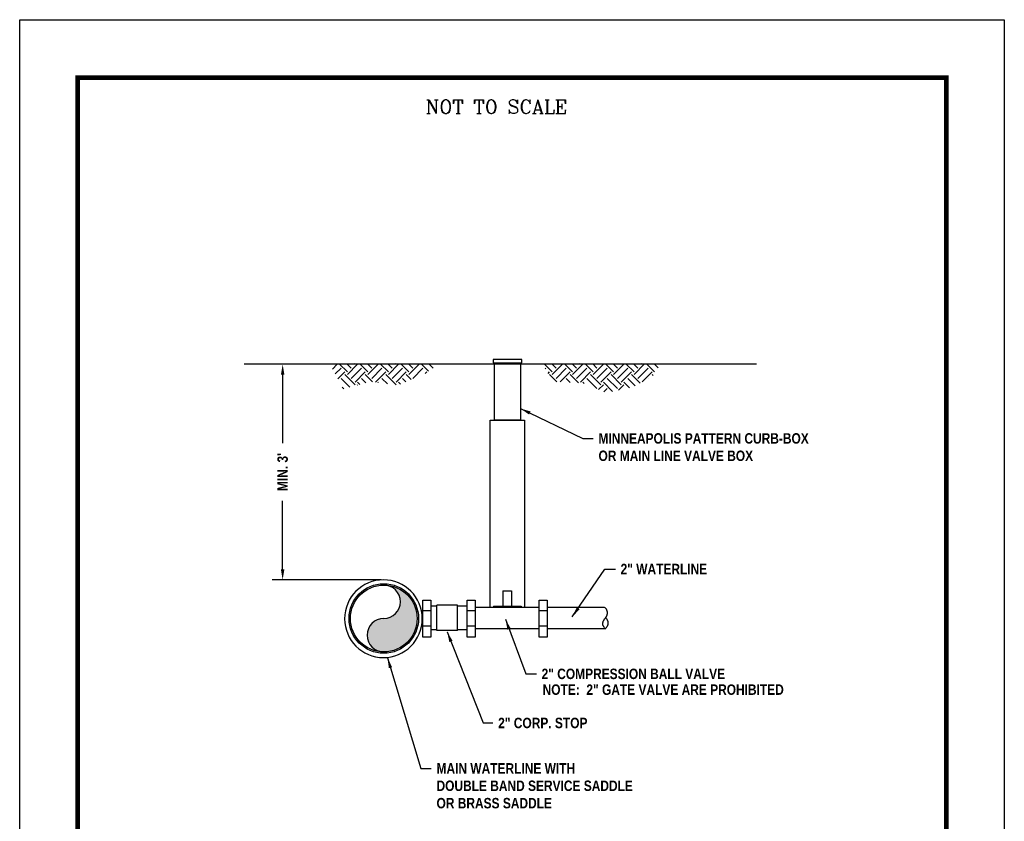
# Model space of a CAD drawing. Extents: x 0.5 to 9, y 11.5 to 22.5.
# Tile 169 of 169: x 0.5 to 9, y 15.6 to 22.5. Entities that reach past the tile are written whole.
import ezdxf

# ---------------------------------------------------------------- set-up
doc = ezdxf.new("R2010")
doc.units = 0
doc.header["$MEASUREMENT"] = 0
doc.linetypes.add('PHANTOM2', pattern=[1.25, 0.625, -0.125, 0.125, -0.125, 0.125, -0.125])
doc.layers.get('0').update_dxf_attribs({"linetype": 'CONTINUOUS'})
doc.layers.get('DEFPOINTS').update_dxf_attribs({"linetype": 'CONTINUOUS'})
for name, color, linetype in [('1', 1, 'CONTINUOUS'), ('BORDER', 252, 'CONTINUOUS'), ('COMPRESSION-FITTING', 40, 'CONTINUOUS'), ('CURBOX', 1, 'CONTINUOUS'), ('DIMENSIONS', 9, 'CONTINUOUS'), ('EARTH', 42, 'CONTINUOUS'), ('PIPE2', 120, 'PHANTOM2'), ('TEXT', 255, 'CONTINUOUS')]:
    doc.layers.add(name, color=color, linetype=linetype)
doc.styles.add('STYLE3', font='romanc.shx')
doc.styles.add('TECHNICAL', font='techb___.ttf')
doc.dimstyles.get("Standard").update_dxf_attribs({"dimtxt": 0.18, "dimasz": 0.18, "dimexe": 0.18, "dimexo": 0.0625, "dimgap": 0.09, "dimtad": 0, "dimtih": 1, "dimtoh": 1, "dimdec": 4, "dimzin": 0, "dimdsep": 46, "dimtxsty": 'Standard', "dimcen": 0.09, "dimadec": 0, "dimazin": 0, "dimtfac": 1, "dimtdec": 4, "dimtofl": 0, "dimtmove": 0, "dimatfit": 3, "dimfxl": 1, "dimtolj": 1, "dimtzin": 0, "dimarcsym": 0})

# ---------------------------------------------------------------- blocks, each defined once
blk = doc.blocks.new('*D0')
at = {"layer": 'DEFPOINTS', "color": 0, "transparency": 16777216}
for p in [(2.7701, 19.5272), (3.6507, 19.5272), (3.6507, 17.6664)]:
    blk.add_point(p, dxfattribs=at)
at = {"layer": 'DIMENSIONS', "color": 0, "lineweight": -2, "transparency": 16777216}
for p, q in [((2.7701, 19.4372), (2.7701, 18.8449)), ((2.7701, 17.7564), (2.7701, 18.3486)), ((3.6194, 17.6664), (2.6801, 17.6664))]:
    blk.add_line(p, q, dxfattribs=at)
at = {"layer": 'DIMENSIONS', "color": 0, "transparency": 16777216}
for points in [[(2.7551, 19.4372), (2.7851, 19.4372), (2.7701, 19.5272)], [(2.7551, 17.7564), (2.7851, 17.7564), (2.7701, 17.6664)]]:
    blk.add_solid(points, dxfattribs=at)
at = {"layer": 'DIMENSIONS', "color": 7, "transparency": 16777216, "insert": (2.7701, 18.5968), "char_height": 0.09, "attachment_point": 5, "rotation": 90, "style": 'TECHNICAL'}
blk.add_mtext("\\A1;MIN. 3'", dxfattribs=at)

msp = doc.modelspace()

# ---------------------------------------------------------------- hatches: boundary and pattern name
h = msp.add_hatch(color=256)
h.dxf.hatch_style = 1
h.paths.add_polyline_path([(3.93114, 17.33358, 0.4142136), (3.64307, 17.62165, -1), (3.64307, 17.33358, 1), (3.64307, 17.04551, 0.4142136)])
at = {"layer": 'EARTH'}
h = msp.add_hatch(dxfattribs=at)
h.set_pattern_fill('EARTH', scale=0.5, angle=45, style=0)
h.set_pattern_definition([(45, (-0.14023, 0.2803), (1e-17, 0.1767767), [0.125, -0.125]), (45, (-0.17337, 0.31345), (1e-17, 0.1767767), [0.125, -0.125]), (45, (-0.20652, 0.34659), (1e-17, 0.1767767), [0.125, -0.125]), (135, (-0.20652, 0.36869), (-0.1767767, 3e-17), [0.125, -0.125]), (135, (-0.17337, 0.40184), (-0.1767767, 3e-17), [0.125, -0.125]), (135, (-0.14023, 0.43498), (-0.1767767, 3e-17), [0.125, -0.125])])
h.paths.add_polyline_path([(5.96893, 19.43041), (6.03491, 19.53089), (5.00639, 19.53089), (5.10989, 19.37798), (5.36563, 19.36487), (5.56236, 19.27967), (5.79843, 19.3321)])
h.paths.add_polyline_path([(3.9951, 19.44352), (4.12623, 19.53089), (3.17574, 19.53089), (3.29343, 19.31244), (3.52951, 19.37798), (3.75902, 19.34521)])

# ---------------------------------------------------------------- linework, layer by layer
at = {"color": 7}
msp.add_lwpolyline([(3.30507, 17.33169, 1), (3.97538, 17.33169, 1)], format="xyb", close=True, dxfattribs=at)
for radius in [0.29995, 0.28807]:
    msp.add_circle((3.64307, 17.33358), radius, dxfattribs=at)
for centre, start, end in [((3.64307, 17.47762), 270, 90), ((3.64307, 17.18955), 90, 270)]:
    msp.add_arc(centre, 0.14404, start, end)
at = {"layer": '1', "color": 7}
for p, q in [((4.67152, 17.57294), (4.74659, 17.57294)), ((4.67152, 17.57294), (4.67152, 17.44017)), ((4.74659, 17.57294), (4.74659, 17.44017)), ((4.58944, 17.44017), (4.58913, 17.42945)), ((4.58944, 17.44017), (4.82867, 17.44017)), ((4.82867, 17.44017), (4.82872, 17.42943))]:
    msp.add_line(p, q, dxfattribs=at)
at = {"layer": 'BORDER', "color": 7, "const_width": 0.04}
msp.add_lwpolyline([(1, 12), (1, 22), (8.5, 22), (8.5, 12)], close=True, dxfattribs=at)
at = {"layer": 'COMPRESSION-FITTING', "color": 7}
for points in [[(3.97994, 17.49073), (4.04827, 17.49073), (4.04827, 17.17366), (3.97994, 17.17366)], [(4.36368, 17.49073), (4.43201, 17.49073), (4.43201, 17.17366), (4.36368, 17.17366)], [(4.98454, 17.49073), (5.05287, 17.49073), (5.05287, 17.17366), (4.98454, 17.17366)]]:
    msp.add_lwpolyline(points, close=True, dxfattribs=at)
at = {"layer": 'COMPRESSION-FITTING', "color": 7, "linetype": 'Continuous'}
for points in [[(4.10065, 17.44074), (4.04827, 17.44074)], [(4.27985, 17.4486), (4.10054, 17.44862)], [(4.36368, 17.44071), (4.27973, 17.44072)], [(4.10046, 17.23571), (4.04827, 17.23569)], [(4.27985, 17.22949), (4.10054, 17.22941)], [(4.36368, 17.23583), (4.27973, 17.23579)]]:
    msp.add_lwpolyline(points, dxfattribs=at)
at = {"layer": 'COMPRESSION-FITTING', "color": 7}
for points in [[(4.10054, 17.22941), (4.10054, 17.44862)], [(4.27985, 17.22949), (4.27985, 17.4486)], [(4.04827, 17.3983), (3.97994, 17.3983)], [(4.43201, 17.3983), (4.36368, 17.3983)], [(5.05287, 17.3983), (4.98454, 17.3983)], [(4.04827, 17.26866), (3.97994, 17.26866)], [(4.43201, 17.26866), (4.36368, 17.26866)], [(5.05287, 17.26866), (4.98454, 17.26866)]]:
    msp.add_lwpolyline(points, dxfattribs=at)
at = {"layer": 'CURBOX', "color": 7}
for p, q in [((4.56091, 19.04583), (4.8572, 19.04583)), ((4.56091, 17.42946), (4.56091, 19.04583)), ((4.8572, 19.04583), (4.8572, 17.42942))]:
    msp.add_line(p, q, dxfattribs=at)
for points in [[(4.58748, 19.538), (4.83418, 19.538), (4.83418, 19.56942), (4.58748, 19.56942)], [(4.59913, 19.04583), (4.59913, 19.538), (4.82381, 19.538), (4.82381, 19.04583)]]:
    msp.add_lwpolyline(points, close=True, dxfattribs=at)
at = {"layer": 'DEFPOINTS', "color": 3, "ltscale": 2}
msp.add_lwpolyline([(0.5, 11.5), (0.5, 22.5), (9, 22.5), (9, 11.5)], close=True, dxfattribs=at)
at = {"layer": 'EARTH', "color": 7}
msp.add_lwpolyline([(2.43642, 19.53089), (6.85977, 19.53089)], dxfattribs=at)
at = {"layer": 'PIPE2', "color": 7, "linetype": 'Continuous'}
for points in [[(4.98454, 17.42944), (4.43201, 17.4295)], [(5.54989, 17.42937), (5.05287, 17.42943)], [(4.98454, 17.24506), (4.43201, 17.24482)], [(5.55606, 17.2453), (5.05287, 17.24509)]]:
    msp.add_lwpolyline(points, dxfattribs=at)
at = {"layer": 'PIPE2', "color": 7}
for points in [[(5.55606, 17.2453), (5.55249, 17.24999), (5.54928, 17.25431), (5.54643, 17.25826), (5.54392, 17.26186), (5.54173, 17.26511), (5.53986, 17.26801), (5.5383, 17.27057), (5.53703, 17.2728), (5.53604, 17.2747), (5.53529, 17.27633), (5.53475, 17.27774), (5.53438, 17.27896), (5.53414, 17.28007), (5.534, 17.28109), (5.53391, 17.2821), (5.53385, 17.28313), (5.53378, 17.28423), (5.53371, 17.28543), (5.53366, 17.28671), (5.53364, 17.28811), (5.53366, 17.28963), (5.53375, 17.29127), (5.53391, 17.29304), (5.53417, 17.29497), (5.53454, 17.29704), (5.53502, 17.29926), (5.53561, 17.30159), (5.53633, 17.30402), (5.53717, 17.30652), (5.53815, 17.30909), (5.53925, 17.31169), (5.54049, 17.31432), (5.54187, 17.31694), (5.54336, 17.31955), (5.54494, 17.32214), (5.54659, 17.32468), (5.54827, 17.32717), (5.54997, 17.32959), (5.55166, 17.33193), (5.55331, 17.33417), (5.5549, 17.33631), (5.55643, 17.33834), (5.5579, 17.34029), (5.5593, 17.34216), (5.56065, 17.34395), (5.56193, 17.34569), (5.56315, 17.34738), (5.5643, 17.34902), (5.56539, 17.35063), (5.56642, 17.35221), (5.56737, 17.35376), (5.56825, 17.35528), (5.56906, 17.35676), (5.56978, 17.35822), (5.57041, 17.35964), (5.57096, 17.36103), (5.57141, 17.36239), (5.57179, 17.36374), (5.57209, 17.36508), (5.57235, 17.36643), (5.57257, 17.3678), (5.57276, 17.36922), (5.57293, 17.37068), (5.57312, 17.3722), (5.57331, 17.3738), (5.5735, 17.37547), (5.57369, 17.37717), (5.57386, 17.37892), (5.574, 17.38067), (5.57409, 17.38243), (5.57413, 17.38417), (5.5741, 17.38588), (5.574, 17.38754), (5.57382, 17.38918), (5.57357, 17.3908), (5.57324, 17.39242), (5.57285, 17.39406), (5.57238, 17.39572), (5.57185, 17.39744), (5.57126, 17.39921), (5.5706, 17.40106), (5.56988, 17.40296), (5.56911, 17.40489), (5.56828, 17.40683), (5.56741, 17.40875), (5.56649, 17.41063), (5.56552, 17.41244), (5.56452, 17.41416), (5.56347, 17.41579), (5.56233, 17.41736), (5.56102, 17.41895), (5.55949, 17.42062), (5.55767, 17.42243), (5.55551, 17.42445), (5.55293, 17.42674), (5.54989, 17.42937)], [(5.55606, 17.2453), (5.56022, 17.24958), (5.56375, 17.25345), (5.56671, 17.25696), (5.56919, 17.26018), (5.57125, 17.26315), (5.57296, 17.26593), (5.5744, 17.26858), (5.57563, 17.27117), (5.57672, 17.27372), (5.57768, 17.27626), (5.57851, 17.27878), (5.57921, 17.28128), (5.5798, 17.28375), (5.58027, 17.2862), (5.58062, 17.28862), (5.58086, 17.29101), (5.58099, 17.29338), (5.58099, 17.29575), (5.58083, 17.29817), (5.58051, 17.30068), (5.57999, 17.30331), (5.57926, 17.30611), (5.5783, 17.30911), (5.57709, 17.31235), (5.57561, 17.31585), (5.57387, 17.31956), (5.57188, 17.32338), (5.56967, 17.32724), (5.56724, 17.33107), (5.56461, 17.33477), (5.5618, 17.33828), (5.55881, 17.3415)]]:
    msp.add_lwpolyline(points, dxfattribs=at)

# ---------------------------------------------------------------- texts
at = {"layer": 'DIMENSIONS', "color": 7, "char_height": 0.09, "attachment_point": 1, "style": 'TECHNICAL'}
for s, insert in [('MINNEAPOLIS PATTERN CURB-BOX\\POR MAIN LINE VALVE BOX', (5.49678, 18.93231)), ('2" WATERLINE', (5.6875, 17.80534)), ('2" COMPRESSION BALL VALVE', (5.00562, 16.90074)), ('NOTE:  2" GATE VALVE ARE PROHIBITED', (5.0141, 16.76467)), ('2" CORP. STOP', (4.63068, 16.47705)), ('MAIN WATERLINE WITH\\PDOUBLE BAND SERVICE SADDLE\\POR BRASS SADDLE', (4.09839, 16.08521))]:
    msp.add_mtext(s, dxfattribs=dict(at, insert=insert))
at = {"layer": 'TEXT', "color": 7, "style": 'STYLE3'}
msp.add_text('NOT TO SCALE', height=0.1203954, dxfattribs=at).set_placement((4.00343, 21.6893))

# ---------------------------------------------------------------- dimensions: what is measured, and where the dimension line sits
at = {"layer": 'DIMENSIONS', "color": 7}
dim = msp.add_aligned_dim(p1=(3.65066, 17.66635), p2=(3.65066, 19.5272), distance=0.88053, text="MIN. 3'", dimstyle='Standard', override={"dimscale": 0.5, "dimtih": 0, "dimtoh": 0, "dimtxsty": 'TECHNICAL', "dimse2": 1, "dimclrt": 7}, dxfattribs=at)
dim.commit()
dim.dimension.update_dxf_attribs({"geometry": '*D0', "text_midpoint": (2.77013, 18.59677)})

# ---------------------------------------------------------------- leaders
at = {"layer": 'DIMENSIONS', "color": 7, "annotation_type": 0, "has_hookline": 1, "hookline_direction": 0}
for points, text_width in [([(4.82285, 19.14513), (5.36178, 18.88731), (5.45178, 18.88731)], 2.07092), ([(5.27073, 17.34749), (5.5525, 17.76034), (5.6425, 17.76034)], 0.85105), ([(4.69343, 17.32679), (4.87062, 16.85574), (4.96062, 16.85574)], 1.80105), ([(4.18975, 17.21938), (4.50073, 16.43457), (4.58568, 16.43205)], 0.88197), ([(3.67503, 16.99533), (3.96339, 16.04021), (4.05339, 16.04021)], 1.90803)]:
    msp.add_leader(points, dimstyle='Standard', override={"dimscale": 0.5, "dimtxsty": 'TECHNICAL', "dimclrt": 7}, dxfattribs=dict(at, text_width=text_width))

doc.saveas('drawing.dxf')
